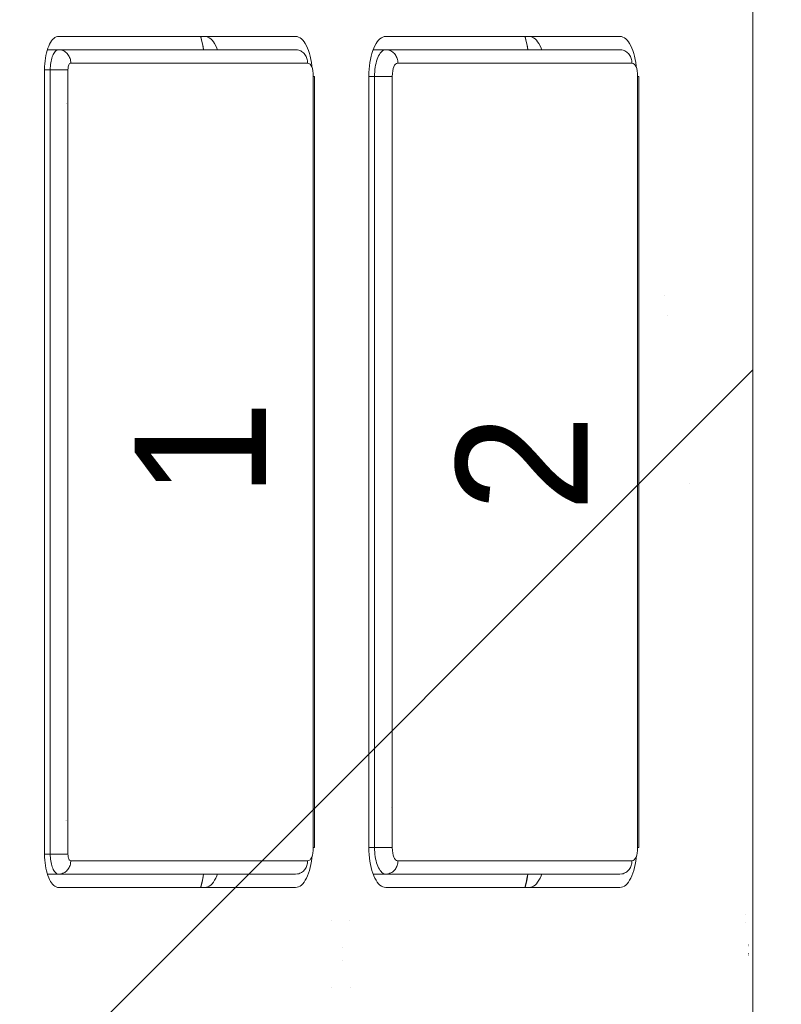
# Model space of a CAD drawing. Header units: inches. Extents: x -434 to -285, y -58 to 33.
# Tile 24 of 103: x -401.527 to -401.078, y -34.813 to -34.232. Entities that reach past the tile are written whole.
import ezdxf

# ---------------------------------------------------------------- set-up
doc = ezdxf.new("R2010")
doc.units = ezdxf.units.IN
doc.header["$LTSCALE"] = 32
doc.header["$MEASUREMENT"] = 0
doc.linetypes.add('Dash Style-1', pattern=[0.083328, 0.041656, -0.041672])
for name, color, linetype, lineweight in [('DashLineFill', 7, 'Dash Style-1', 13), ('Drawing', 7, 'Continuous', 18), ('SolidLine', 7, 'Continuous', 15)]:
    doc.layers.add(name, color=color, linetype=linetype, lineweight=lineweight)
doc.styles.add('Segoe UI Semilight (bold)', font='seguisli.ttf')

# ---------------------------------------------------------------- blocks, each defined once
blk = doc.blocks.new('TiMotion_Handset (2D)')
at = {"layer": 'DashLineFill', "linetype": 'Continuous', "lineweight": 13}
h = blk.add_hatch(dxfattribs=at)
h.set_pattern_fill('Steel', color=253, style=0, pattern_type=2)
h.set_pattern_definition([(45, (0, 0), (-1.61301565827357, 1.935715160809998), []), (45, (-1.0608, 1.0608), (-0.4723460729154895, 0.4167612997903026), [])])
h.paths.add_polyline_path([(-0.5650679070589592, 2.440944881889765), (-0.5636889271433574, 2.443168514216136), (-0.5621892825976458, 2.445271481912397), (-0.5605689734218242, 2.447253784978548), (-0.5588279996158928, 2.449115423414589), (-0.5569663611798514, 2.45085639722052), (-0.5549840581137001, 2.452476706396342), (-0.5528810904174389, 2.453976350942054), (-0.5506574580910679, 2.455355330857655), (-0.5483514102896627, 2.456591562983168), (-0.5460011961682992, 2.457662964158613), (-0.543606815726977, 2.458569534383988), (-0.5411682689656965, 2.459311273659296), (-0.5386855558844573, 2.459888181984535), (-0.5361586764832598, 2.460300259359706), (-0.5335876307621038, 2.460547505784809), (-0.5309724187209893, 2.460629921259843), (0.4425815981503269, 2.460629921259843), (0.4451968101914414, 2.460547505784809), (0.4477678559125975, 2.460300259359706), (0.450294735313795, 2.459888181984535), (0.4527774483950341, 2.459311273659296), (0.4552159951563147, 2.458569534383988), (0.4576103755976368, 2.457662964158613), (0.4599605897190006, 2.456591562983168), (0.4622666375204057, 2.455355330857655), (0.4644902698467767, 2.453976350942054), (0.4665932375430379, 2.452476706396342), (0.4685755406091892, 2.45085639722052), (0.4704371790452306, 2.449115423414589), (0.472178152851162, 2.447253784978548), (0.4737984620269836, 2.445271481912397), (0.4752981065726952, 2.443168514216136), (0.4766770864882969, 2.440944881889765), (0.4779133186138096, 2.43863883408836), (0.478984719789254, 2.436288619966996), (0.47989129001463, 2.433894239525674), (0.4806330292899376, 2.431455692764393), (0.4812099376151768, 2.428972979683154), (0.4816220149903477, 2.426446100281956), (0.4818692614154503, 2.423875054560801), (0.4819516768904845, 2.421259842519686), (0.4819516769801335, 1.765582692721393), (0.4825163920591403, 1.763951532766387), (0.4830058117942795, 1.762300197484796), (0.4834199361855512, 1.760628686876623), (0.4837587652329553, 1.758937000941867), (0.4840222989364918, 1.757225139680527), (0.4842105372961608, 1.755493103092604), (0.4843234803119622, 1.753740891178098), (0.484361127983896, 1.751968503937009), (0.484361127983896, -1.751965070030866), (0.4842787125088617, -1.75458028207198), (0.4840314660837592, -1.757151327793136), (0.4836193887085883, -1.759678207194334), (0.483042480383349, -1.762160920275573), (0.4823007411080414, -1.764599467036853), (0.4813941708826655, -1.766993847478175), (0.4803227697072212, -1.769344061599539), (0.4790865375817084, -1.771650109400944), (0.4777075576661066, -1.773873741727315), (0.4762079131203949, -1.775976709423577), (0.4745876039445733, -1.777959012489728), (0.4728466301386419, -1.779820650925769), (0.4709849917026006, -1.781561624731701), (0.4690026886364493, -1.783181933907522), (0.4668997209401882, -1.784681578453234), (0.4646760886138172, -1.786060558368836), (0.4623700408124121, -1.787296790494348), (0.4600198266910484, -1.788368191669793), (0.4576254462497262, -1.789274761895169), (0.4551868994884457, -1.790016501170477), (0.4527041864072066, -1.790593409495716), (0.4501773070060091, -1.791005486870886), (0.447606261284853, -1.791252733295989), (0.4449910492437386, -1.791335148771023), (-1.79051826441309, -1.791335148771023), (-1.793133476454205, -1.791252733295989), (-1.795704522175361, -1.791005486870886), (-1.798231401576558, -1.790593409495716), (-1.800714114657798, -1.790016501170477), (-1.803152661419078, -1.789274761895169), (-1.8055470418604, -1.788368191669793), (-1.807897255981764, -1.787296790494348), (-1.810203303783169, -1.786060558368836), (-1.81242693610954, -1.784681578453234), (-1.814529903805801, -1.783181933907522), (-1.816512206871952, -1.781561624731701), (-1.818373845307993, -1.779820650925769), (-1.820114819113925, -1.777959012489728), (-1.821735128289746, -1.775976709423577), (-1.823234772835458, -1.773873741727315), (-1.82461375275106, -1.771650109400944), (-1.825849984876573, -1.769344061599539), (-1.826921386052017, -1.766993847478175), (-1.827827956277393, -1.764599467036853), (-1.828569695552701, -1.762160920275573), (-1.82914660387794, -1.759678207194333), (-1.829558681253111, -1.757151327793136), (-1.829805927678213, -1.75458028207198), (-1.829888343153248, -1.751965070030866), (-1.829888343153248, 1.751968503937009), (-1.829805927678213, 1.754583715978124), (-1.829558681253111, 1.75715476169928), (-1.82914660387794, 1.759681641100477), (-1.828569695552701, 1.762164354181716), (-1.827827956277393, 1.764602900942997), (-1.826921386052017, 1.766997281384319), (-1.825849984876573, 1.769347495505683), (-1.82461375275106, 1.771653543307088), (-1.823234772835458, 1.773877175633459), (-1.821735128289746, 1.77598014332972), (-1.820114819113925, 1.777962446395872), (-1.818373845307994, 1.779824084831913), (-1.816512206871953, 1.781565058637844), (-1.814529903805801, 1.783185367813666), (-1.81242693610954, 1.784685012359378), (-1.810203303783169, 1.786063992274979), (-1.807897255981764, 1.787300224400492), (-1.8055470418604, 1.788371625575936), (-1.803152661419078, 1.789278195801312), (-1.800714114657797, 1.79001993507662), (-1.798231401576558, 1.790596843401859), (-1.795704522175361, 1.79100892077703), (-1.793133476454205, 1.791256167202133), (-1.79051826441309, 1.791338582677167), (-0.5703424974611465, 1.791338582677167), (-0.5703424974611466, 2.421259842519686), (-0.5702600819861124, 2.423875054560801), (-0.5700128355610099, 2.426446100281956), (-0.569600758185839, 2.428972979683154), (-0.5690238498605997, 2.431455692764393), (-0.5682821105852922, 2.433894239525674), (-0.5673755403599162, 2.436288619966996), (-0.5663041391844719, 2.43863883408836)])
at = {"layer": 'DashLineFill'}
blk.add_open_spline([(-0.5650679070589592, 2.440944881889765), (-0.559793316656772, 2.450080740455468), (-0.5415215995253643, 2.460629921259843), (-0.04419541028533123, 2.460629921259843), (0.4531307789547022, 2.460629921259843), (0.4714024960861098, 2.450080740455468), (0.4819516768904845, 2.431809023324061), (0.4819516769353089, 2.09342126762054), (0.4819516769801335, 1.765582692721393), (0.484361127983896, 1.759098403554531), (0.484361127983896, 1.716953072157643e-06), (0.484361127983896, -1.76251425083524), (0.473811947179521, -1.780785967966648), (0.4555402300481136, -1.791335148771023), (-0.672763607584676, -1.791335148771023), (-1.801067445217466, -1.791335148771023), (-1.819339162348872, -1.780785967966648), (-1.829888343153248, -1.76251425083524), (-1.829888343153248, 1.716953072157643e-06), (-1.829888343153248, 1.762517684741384), (-1.819339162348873, 1.780789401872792), (-1.801067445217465, 1.791338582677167), (-1.180430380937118, 1.791338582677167), (-0.5703424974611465, 1.791338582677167), (-0.5703424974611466, 2.106299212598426), (-0.5703424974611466, 2.431809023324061), (-0.5650679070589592, 2.440944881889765)], degree=2, knots=[0, 0, 0, 0.001659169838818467, 0.003318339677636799, 0.07987838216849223, 0.08153755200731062, 0.08319672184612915, 0.08485589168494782, 0.1364181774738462, 0.1364181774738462, 0.1375061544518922, 0.4048450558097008, 0.4064547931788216, 0.4080645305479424, 0.4096742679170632, 0.5802364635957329, 0.5818462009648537, 0.5834559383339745, 0.5850656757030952, 0.8524045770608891, 0.8540143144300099, 0.8556240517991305, 0.8572337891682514, 0.9503292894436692, 0.9503292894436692, 0.9983902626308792, 1, 1, 1], dxfattribs=at)
at = {"layer": 'Drawing', "color": 7, "linetype": 'Continuous'}
for p, q in [((0.484361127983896, -1.718944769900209), (0.484361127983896, 1.633858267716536)), ((0.06899071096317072, 1.027698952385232), (0.06952023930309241, 1.028848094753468)), ((0.06952023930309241, 1.028848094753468), (0.07008969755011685, 1.029884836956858)), ((0.07008969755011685, 1.029884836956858), (0.07069483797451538, 1.030801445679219)), ((0.07069483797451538, 1.030801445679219), (0.071331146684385, 1.031591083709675)), ((0.071331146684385, 1.031591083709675), (0.07199387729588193, 1.032247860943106)), ((0.07199387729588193, 1.032247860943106), (0.07267808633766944, 1.032766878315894)), ((0.07267808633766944, 1.032766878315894), (0.07337867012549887, 1.033144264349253)), ((0.07337867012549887, 1.033144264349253), (0.07409040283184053, 1.033377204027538)), ((0.07409040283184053, 1.033377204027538), (0.07487331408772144, 1.033464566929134)), ((0.2146368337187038, 1.033464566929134), (0.07487331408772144, 1.033464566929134)), ((0.1586385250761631, 1.033464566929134), (0.1586803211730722, 1.033327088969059)), ((0.1586803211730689, 1.033327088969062), (0.159424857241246, 1.030406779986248)), ((0.159424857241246, 1.030406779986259), (0.1600548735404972, 1.027404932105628)), ((0.1611147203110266, 1.033464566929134), (0.1611931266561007, 1.033463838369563)), ((0.1611931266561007, 1.033463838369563), (0.1620542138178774, 1.033359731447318)), ((0.1620542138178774, 1.033359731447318), (0.1629082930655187, 1.033080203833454)), ((0.1629082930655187, 1.033080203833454), (0.1637489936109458, 1.032627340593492)), ((0.1637489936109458, 1.032627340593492), (0.1645700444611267, 1.032004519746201)), ((0.1645700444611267, 1.032004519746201), (0.1653653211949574, 1.031216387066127)), ((0.1653653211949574, 1.031216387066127), (0.1661288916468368, 1.030268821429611)), ((0.1653770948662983, 1.031216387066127), (0.1661288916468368, 1.030268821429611)), ((0.1661288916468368, 1.030268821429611), (0.1668550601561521, 1.029168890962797)), ((0.1668550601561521, 1.029168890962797), (0.1675384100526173, 1.027924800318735)), ((0.1681738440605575, 1.026545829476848), (0.1675384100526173, 1.027924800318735)), ((0.2146368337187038, 1.033464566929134), (0.2155763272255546, 1.033359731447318)), ((0.2155763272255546, 1.033359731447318), (0.2164304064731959, 1.033080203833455)), ((0.2164304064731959, 1.033080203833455), (0.217271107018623, 1.032627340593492)), ((0.217271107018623, 1.032627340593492), (0.2180921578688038, 1.032004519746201)), ((0.2180921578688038, 1.032004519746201), (0.2188874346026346, 1.031216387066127)), ((0.219651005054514, 1.030268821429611), (0.2188874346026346, 1.031216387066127)), ((0.219651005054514, 1.030268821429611), (0.2203771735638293, 1.029168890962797)), ((0.2203771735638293, 1.029168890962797), (0.2210605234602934, 1.027924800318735)), ((0.2210605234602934, 1.027924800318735), (0.2216959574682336, 1.026545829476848)), ((0.2608209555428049, 1.026545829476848), (0.2614563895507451, 1.027924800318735)), ((0.2614563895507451, 1.027924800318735), (0.2621397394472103, 1.029168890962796)), ((0.2621397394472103, 1.029168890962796), (0.2628659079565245, 1.030268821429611)), ((0.2628659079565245, 1.030268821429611), (0.2636294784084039, 1.031216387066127)), ((0.2636294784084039, 1.031216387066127), (0.2644247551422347, 1.032004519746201)), ((0.2644247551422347, 1.032004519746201), (0.2652458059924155, 1.032627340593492)), ((0.2652458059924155, 1.032627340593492), (0.2660865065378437, 1.033080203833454)), ((0.2660865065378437, 1.033080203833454), (0.2669405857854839, 1.033359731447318)), ((0.2669405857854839, 1.033359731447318), (0.2678800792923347, 1.033464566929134)), ((0.4059797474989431, 1.033464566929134), (0.2678800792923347, 1.033464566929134)), ((0.3499814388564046, 1.033464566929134), (0.3500232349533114, 1.033327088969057)), ((0.3500232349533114, 1.033327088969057), (0.3507677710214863, 1.030406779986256)), ((0.3507677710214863, 1.030406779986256), (0.3513977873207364, 1.027404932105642)), ((0.352457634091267, 1.033464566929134), (0.3525360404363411, 1.033463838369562)), ((0.3525360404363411, 1.033463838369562), (0.3533971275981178, 1.033359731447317)), ((0.3533971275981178, 1.033359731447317), (0.3542512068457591, 1.033080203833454)), ((0.3542512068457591, 1.033080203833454), (0.3550919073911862, 1.032627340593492)), ((0.3550919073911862, 1.032627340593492), (0.355912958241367, 1.032004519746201)), ((0.355912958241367, 1.032004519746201), (0.3567082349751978, 1.031216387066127)), ((0.3567082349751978, 1.031216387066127), (0.3574718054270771, 1.030268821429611)), ((0.3567200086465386, 1.031216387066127), (0.3574718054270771, 1.030268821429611)), ((0.3574718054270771, 1.030268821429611), (0.3581979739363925, 1.029168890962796)), ((0.3588813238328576, 1.027924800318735), (0.3581979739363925, 1.029168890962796)), ((0.3588813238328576, 1.027924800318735), (0.3595167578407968, 1.026545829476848)), ((0.4059797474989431, 1.033464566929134), (0.4069192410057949, 1.033359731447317)), ((0.4069192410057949, 1.033359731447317), (0.4077733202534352, 1.033080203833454)), ((0.4077733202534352, 1.033080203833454), (0.4086140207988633, 1.032627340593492)), ((0.4086140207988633, 1.032627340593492), (0.409435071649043, 1.032004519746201)), ((0.409435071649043, 1.032004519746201), (0.4102303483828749, 1.031216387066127)), ((0.4109939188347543, 1.030268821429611), (0.4102303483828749, 1.031216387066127)), ((0.4109939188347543, 1.030268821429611), (0.4117200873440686, 1.029168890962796)), ((0.4117200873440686, 1.029168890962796), (0.4124034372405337, 1.027924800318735)), ((0.4124034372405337, 1.027924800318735), (0.4130388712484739, 1.026545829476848)), ((0.0670682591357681, 1.020592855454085), (0.06734582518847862, 1.022161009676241)), ((0.06734582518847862, 1.022161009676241), (0.06767954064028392, 1.023666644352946)), ((0.06767954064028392, 1.023666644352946), (0.06806691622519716, 1.025098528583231)), ((0.06806691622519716, 1.025098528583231), (0.0685050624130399, 1.02644598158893)), ((0.0685050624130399, 1.02644598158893), (0.06899071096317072, 1.027698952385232)), ((0.1681738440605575, 1.026545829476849), (0.1685441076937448, 1.025590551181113)), ((0.2216959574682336, 1.026545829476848), (0.2222787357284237, 1.025042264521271)), ((0.2222787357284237, 1.025042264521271), (0.2228045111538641, 1.023425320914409)), ((0.2228045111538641, 1.023425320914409), (0.2232693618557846, 1.021707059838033)), ((0.2592475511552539, 1.021707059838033), (0.2597124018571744, 1.023425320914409)), ((0.2597124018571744, 1.023425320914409), (0.2602381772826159, 1.025042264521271)), ((0.2602381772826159, 1.025042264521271), (0.2608209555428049, 1.026545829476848)), ((0.3513977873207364, 1.027404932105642), (0.3517021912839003, 1.025590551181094)), ((0.3595167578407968, 1.026545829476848), (0.359887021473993, 1.025590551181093)), ((0.4130388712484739, 1.026545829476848), (0.4136216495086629, 1.025042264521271)), ((0.4136216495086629, 1.025042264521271), (0.4141474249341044, 1.023425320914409)), ((0.4141474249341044, 1.023425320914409), (0.414612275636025, 1.021707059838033)), ((0.06659097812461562, 1.015632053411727), (0.06668942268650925, 1.017316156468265)), ((0.06668942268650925, 1.017316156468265), (0.06684891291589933, 1.018973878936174)), ((0.06684891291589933, 1.018973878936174), (0.0670682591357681, 1.020592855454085)), ((0.2232693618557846, 1.021707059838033), (0.2236698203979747, 1.019900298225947)), ((0.2236698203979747, 1.019900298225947), (0.2240028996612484, 1.018018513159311)), ((0.2240028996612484, 1.018018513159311), (0.2242661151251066, 1.016075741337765)), ((0.258250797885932, 1.016075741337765), (0.2585140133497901, 1.018018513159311)), ((0.2585140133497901, 1.018018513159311), (0.2588470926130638, 1.019900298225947)), ((0.2588470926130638, 1.019900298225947), (0.2592475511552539, 1.021707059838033)), ((0.414612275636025, 1.021707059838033), (0.415012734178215, 1.019900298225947)), ((0.415012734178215, 1.019900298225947), (0.4153458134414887, 1.018018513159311)), ((0.4153458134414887, 1.018018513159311), (0.4156090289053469, 1.016075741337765)), ((0.06655405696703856, 1.013779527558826), (0.06659097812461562, 1.015632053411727)), ((0.06655405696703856, 0.5511811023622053), (0.06655405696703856, 1.013779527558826)), ((0.2242661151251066, 1.016075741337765), (0.2243710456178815, 1.014985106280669)), ((0.2578969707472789, 1.00984251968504), (0.2579412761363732, 1.012065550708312)), ((0.2579412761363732, 1.012065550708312), (0.2580594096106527, 1.014086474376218)), ((0.2580594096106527, 1.014086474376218), (0.258250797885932, 1.016075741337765)), ((0.4156090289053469, 1.016075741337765), (0.4157139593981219, 1.01498510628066)), ((0.2578969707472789, 0.5551181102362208), (0.2578969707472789, 1.00984251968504)), ((0.2579412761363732, 0.552895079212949), (0.2578969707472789, 0.5551181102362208)), ((0.2580594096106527, 0.5508741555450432), (0.2579412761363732, 0.552895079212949)), ((0.06659097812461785, 0.5493285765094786), (0.06655405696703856, 0.5511811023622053)), ((0.06668942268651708, 0.5476444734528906), (0.06659097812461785, 0.5493285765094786)), ((0.06684891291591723, 0.5459867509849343), (0.06668942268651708, 0.5476444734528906)), ((0.06706825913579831, 0.544367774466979), (0.06684891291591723, 0.5459867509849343)), ((0.2240028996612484, 0.5469421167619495), (0.2236698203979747, 0.5450603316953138)), ((0.2242661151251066, 0.5488848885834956), (0.2240028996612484, 0.5469421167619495)), ((0.2243710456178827, 0.5499755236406), (0.2242661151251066, 0.5488848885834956)), ((0.258250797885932, 0.5488848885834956), (0.2580594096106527, 0.5508741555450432)), ((0.2585140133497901, 0.5469421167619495), (0.258250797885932, 0.5488848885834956)), ((0.2588470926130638, 0.5450603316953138), (0.2585140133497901, 0.5469421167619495)), ((0.4153458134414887, 0.5469421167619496), (0.415012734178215, 0.5450603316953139)), ((0.4153458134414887, 0.5469421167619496), (0.4156090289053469, 0.5488848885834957)), ((0.4157139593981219, 0.5499755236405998), (0.4156090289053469, 0.5488848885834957)), ((0.06734582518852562, 0.5427996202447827), (0.06706825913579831, 0.544367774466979)), ((0.06767954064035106, 0.5412939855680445), (0.06734582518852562, 0.5427996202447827)), ((0.06806691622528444, 0.5398621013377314), (0.06767954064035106, 0.5412939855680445)), ((0.2228045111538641, 0.5415353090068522), (0.2222787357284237, 0.53991836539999)), ((0.2232693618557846, 0.5432535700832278), (0.2228045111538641, 0.5415353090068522)), ((0.2236698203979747, 0.5450603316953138), (0.2232693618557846, 0.5432535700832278)), ((0.2592475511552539, 0.5432535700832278), (0.2588470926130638, 0.5450603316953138)), ((0.2597124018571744, 0.5415353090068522), (0.2592475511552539, 0.5432535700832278)), ((0.2602381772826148, 0.53991836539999), (0.2597124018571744, 0.5415353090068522)), ((0.4141474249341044, 0.5415353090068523), (0.4136216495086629, 0.5399183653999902)), ((0.414612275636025, 0.543253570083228), (0.4141474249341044, 0.5415353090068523)), ((0.414612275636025, 0.543253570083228), (0.415012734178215, 0.5450603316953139)), ((0.06850506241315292, 0.5385146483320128), (0.06806691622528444, 0.5398621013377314)), ((0.0689907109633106, 0.5372616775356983), (0.06850506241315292, 0.5385146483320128)), ((0.06952023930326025, 0.5361125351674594), (0.0689907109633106, 0.5372616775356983)), ((0.07008969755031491, 0.5350757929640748), (0.06952023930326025, 0.5361125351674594)), ((0.07069483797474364, 0.5341591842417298), (0.07008969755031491, 0.5350757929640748)), ((0.1594775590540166, 0.5346705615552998), (0.1587194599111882, 0.5316800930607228)), ((0.1601014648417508, 0.5376855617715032), (0.1594775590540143, 0.5346705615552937)), ((0.1603789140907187, 0.5393700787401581), (0.1601014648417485, 0.5376855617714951)), ((0.1661288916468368, 0.5346918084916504), (0.1653653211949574, 0.5337442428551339)), ((0.1661288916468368, 0.5346918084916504), (0.1653744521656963, 0.5337442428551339)), ((0.1668550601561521, 0.5357917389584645), (0.1661288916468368, 0.5346918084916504)), ((0.1675384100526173, 0.5370358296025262), (0.1668550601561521, 0.5357917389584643)), ((0.1681738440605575, 0.5384148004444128), (0.1675384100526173, 0.5370358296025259)), ((0.1685441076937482, 0.5393700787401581), (0.1681738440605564, 0.5384148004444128)), ((0.219651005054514, 0.5346918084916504), (0.2188874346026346, 0.533744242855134)), ((0.2203771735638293, 0.5357917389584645), (0.219651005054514, 0.5346918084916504)), ((0.2210605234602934, 0.5370358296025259), (0.2203771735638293, 0.5357917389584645)), ((0.2216959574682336, 0.5384148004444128), (0.2210605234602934, 0.5370358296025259)), ((0.2222787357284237, 0.53991836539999), (0.2216959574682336, 0.5384148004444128)), ((0.2608209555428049, 0.5384148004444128), (0.2602381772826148, 0.53991836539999)), ((0.2614563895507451, 0.5370358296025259), (0.2608209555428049, 0.5384148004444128)), ((0.2621397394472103, 0.5357917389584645), (0.2614563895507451, 0.5370358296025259)), ((0.2628659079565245, 0.5346918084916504), (0.2621397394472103, 0.5357917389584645)), ((0.2636294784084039, 0.533744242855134), (0.2628659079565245, 0.5346918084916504)), ((0.3508204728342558, 0.5346705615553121), (0.3500623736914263, 0.5316800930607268)), ((0.3514443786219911, 0.537685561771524), (0.3508204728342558, 0.5346705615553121)), ((0.3517218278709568, 0.5393700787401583), (0.3514443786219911, 0.537685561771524)), ((0.3574718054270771, 0.5346918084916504), (0.3567082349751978, 0.533744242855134)), ((0.3574718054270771, 0.5346918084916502), (0.3567173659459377, 0.533744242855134)), ((0.3581979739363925, 0.5357917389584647), (0.3574718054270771, 0.5346918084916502)), ((0.3581979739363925, 0.5357917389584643), (0.3588813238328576, 0.5370358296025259)), ((0.3588813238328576, 0.5370358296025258), (0.3595167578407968, 0.5384148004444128)), ((0.3598870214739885, 0.5393700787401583), (0.3595167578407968, 0.5384148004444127)), ((0.4109939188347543, 0.5346918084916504), (0.4102303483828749, 0.533744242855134)), ((0.4117200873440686, 0.5357917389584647), (0.4109939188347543, 0.5346918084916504)), ((0.4117200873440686, 0.5357917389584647), (0.4124034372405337, 0.5370358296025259)), ((0.4130388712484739, 0.5384148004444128), (0.4124034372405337, 0.5370358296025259)), ((0.4136216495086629, 0.5399183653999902), (0.4130388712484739, 0.5384148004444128)), ((0.07133114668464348, 0.5333695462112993), (0.07069483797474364, 0.5341591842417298)), ((0.0719938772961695, 0.5327127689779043), (0.07133114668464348, 0.5333695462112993)), ((0.07267808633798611, 0.532193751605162), (0.0719938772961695, 0.5327127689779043)), ((0.07337867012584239, 0.53181636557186), (0.07267808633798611, 0.532193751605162)), ((0.07409040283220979, 0.5315834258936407), (0.07337867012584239, 0.53181636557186)), ((0.0748733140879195, 0.5314960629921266), (0.07409040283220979, 0.5315834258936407)), ((0.2146368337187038, 0.5314960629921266), (0.0748733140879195, 0.5314960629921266)), ((0.1611931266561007, 0.5314967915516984), (0.1611147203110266, 0.5314960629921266)), ((0.1620542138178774, 0.5316008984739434), (0.1611931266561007, 0.5314967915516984)), ((0.1629082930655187, 0.5318804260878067), (0.1620542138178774, 0.5316008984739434)), ((0.1637489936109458, 0.532333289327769), (0.1629082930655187, 0.5318804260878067)), ((0.1645700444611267, 0.5329561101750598), (0.1637489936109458, 0.532333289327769)), ((0.1653653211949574, 0.5337442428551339), (0.1645700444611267, 0.5329561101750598)), ((0.2155763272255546, 0.5316008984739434), (0.2146368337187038, 0.5314960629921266)), ((0.2164304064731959, 0.5318804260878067), (0.2155763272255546, 0.5316008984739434)), ((0.217271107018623, 0.5323332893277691), (0.2164304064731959, 0.5318804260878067)), ((0.2180921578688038, 0.53295611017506), (0.217271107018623, 0.5323332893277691)), ((0.2188874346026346, 0.533744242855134), (0.2180921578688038, 0.53295611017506)), ((0.2644247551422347, 0.53295611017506), (0.2636294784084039, 0.533744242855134)), ((0.2652458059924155, 0.532333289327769), (0.2644247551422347, 0.53295611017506)), ((0.2660865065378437, 0.5318804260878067), (0.2652458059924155, 0.532333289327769)), ((0.2669405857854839, 0.5316008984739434), (0.2660865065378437, 0.5318804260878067)), ((0.2678800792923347, 0.5314960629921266), (0.2669405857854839, 0.5316008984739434)), ((0.4059797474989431, 0.5314960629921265), (0.2678800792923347, 0.5314960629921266)), ((0.3500623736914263, 0.5316800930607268), (0.3500060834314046, 0.5314960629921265)), ((0.3525360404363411, 0.5314967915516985), (0.352457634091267, 0.5314960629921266)), ((0.3533971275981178, 0.5316008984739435), (0.3525360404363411, 0.5314967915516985)), ((0.3542512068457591, 0.5318804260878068), (0.3533971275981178, 0.5316008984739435)), ((0.3550919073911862, 0.5323332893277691), (0.3542512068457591, 0.5318804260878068)), ((0.355912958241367, 0.53295611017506), (0.3550919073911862, 0.5323332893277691)), ((0.3567082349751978, 0.533744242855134), (0.355912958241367, 0.53295611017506)), ((0.4069192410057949, 0.5316008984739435), (0.4059797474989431, 0.5314960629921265)), ((0.4077733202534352, 0.5318804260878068), (0.4069192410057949, 0.5316008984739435)), ((0.4077733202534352, 0.5318804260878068), (0.4086140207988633, 0.5323332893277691)), ((0.409435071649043, 0.53295611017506), (0.4086140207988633, 0.5323332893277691)), ((0.4102303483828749, 0.533744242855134), (0.409435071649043, 0.53295611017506))]:
    blk.add_line(p, q, dxfattribs=at)
at = {"layer": 'Drawing'}
for p, q in [((0.1585943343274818, 1.033464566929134), (0.159124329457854, 1.031496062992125)), ((0.159124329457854, 1.031496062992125), (0.1598615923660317, 1.028144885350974)), ((0.1598615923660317, 1.028144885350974), (0.1603087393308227, 1.025590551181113)), ((0.3499372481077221, 1.033464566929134), (0.3504672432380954, 1.031496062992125)), ((0.3499704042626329, 1.033464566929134), (0.3500195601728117, 1.033302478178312)), ((0.3507695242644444, 1.030354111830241), (0.3500195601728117, 1.033302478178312)), ((0.3504672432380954, 1.031496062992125), (0.3512045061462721, 1.028144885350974)), ((0.3514021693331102, 1.027333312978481), (0.3507695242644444, 1.030354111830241)), ((0.3512045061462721, 1.028144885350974), (0.3516516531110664, 1.025590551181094)), ((0.07487331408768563, 1.025590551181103), (0.06822690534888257, 1.025590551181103)), ((0.07104956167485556, 1.021371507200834), (0.07134375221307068, 1.022131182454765)), ((0.07134375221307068, 1.022131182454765), (0.07166480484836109, 1.022827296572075)), ((0.07166480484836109, 1.022827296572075), (0.07201027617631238, 1.023454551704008)), ((0.07201027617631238, 1.023454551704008), (0.07237753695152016, 1.024008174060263)), ((0.07237753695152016, 1.024008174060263), (0.0727637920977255, 1.024483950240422)), ((0.0727637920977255, 1.024483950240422), (0.07316610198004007, 1.024878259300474)), ((0.07316610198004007, 1.024878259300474), (0.0735814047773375, 1.025188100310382)), ((0.0735814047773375, 1.025188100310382), (0.07400653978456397, 1.025411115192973)), ((0.07400653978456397, 1.025411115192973), (0.07443827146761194, 1.02554560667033)), ((0.07443827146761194, 1.02554560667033), (0.07487331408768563, 1.025590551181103)), ((0.2146368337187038, 1.025590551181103), (0.0748733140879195, 1.025590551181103)), ((0.07487331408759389, 1.025590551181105), (0.07549528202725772, 1.025560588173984)), ((0.07549528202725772, 1.025560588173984), (0.07611251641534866, 1.025470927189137)), ((0.07611251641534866, 1.025470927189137), (0.07672031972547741, 1.025322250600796)), ((0.07672031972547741, 1.025322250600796), (0.07731406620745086, 1.025115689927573)), ((0.07731406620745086, 1.025115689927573), (0.07788923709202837, 1.024852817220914)), ((0.07788923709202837, 1.024852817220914), (0.0784414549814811, 1.024535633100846)), ((0.0784414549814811, 1.024535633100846), (0.07896651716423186, 1.024166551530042)), ((0.07896651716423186, 1.024166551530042), (0.07946042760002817, 1.023748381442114)), ((0.07946042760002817, 1.023748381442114), (0.07991942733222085, 1.023284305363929)), ((0.07991942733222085, 1.023284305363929), (0.08034002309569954, 1.022777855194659)), ((0.08034002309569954, 1.022777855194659), (0.08071901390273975, 1.022232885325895)), ((0.08071901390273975, 1.022232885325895), (0.08105351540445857, 1.021653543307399)), ((0.160054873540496, 1.027404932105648), (0.1603592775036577, 1.025590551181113)), ((0.2152588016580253, 1.025560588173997), (0.2146368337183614, 1.025590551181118)), ((0.2158760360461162, 1.02547092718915), (0.2152588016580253, 1.025560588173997)), ((0.2164838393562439, 1.025322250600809), (0.2158760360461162, 1.02547092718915)), ((0.2170775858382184, 1.025115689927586), (0.2164838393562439, 1.025322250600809)), ((0.2176527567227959, 1.024852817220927), (0.2170775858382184, 1.025115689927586)), ((0.2182049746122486, 1.024535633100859), (0.2176527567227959, 1.024852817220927)), ((0.2187300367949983, 1.024166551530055), (0.2182049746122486, 1.024535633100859)), ((0.2192239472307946, 1.023748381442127), (0.2187300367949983, 1.024166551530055)), ((0.2196829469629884, 1.023284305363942), (0.2192239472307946, 1.023748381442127)), ((0.2201035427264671, 1.022777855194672), (0.2196829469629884, 1.023284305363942)), ((0.2204825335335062, 1.022232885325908), (0.2201035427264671, 1.022777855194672)), ((0.2208170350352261, 1.021653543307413), (0.2204825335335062, 1.022232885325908)), ((0.2678800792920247, 1.025590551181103), (0.2604506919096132, 1.025590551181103)), ((0.2636020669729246, 1.021906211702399), (0.2640626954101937, 1.02274255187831)), ((0.2640626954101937, 1.02274255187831), (0.2645523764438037, 1.023480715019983)), ((0.2645523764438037, 1.023480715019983), (0.265067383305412, 1.024115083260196)), ((0.265067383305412, 1.024115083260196), (0.265603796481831, 1.024640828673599)), ((0.265603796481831, 1.024640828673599), (0.266157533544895, 1.025053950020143)), ((0.266157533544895, 1.025053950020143), (0.2667243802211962, 1.02535130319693)), ((0.2667243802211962, 1.02535130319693), (0.2673000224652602, 1.02553062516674)), ((0.2673000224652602, 1.02553062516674), (0.2678800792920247, 1.025590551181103)), ((0.2678800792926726, 1.025590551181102), (0.2685020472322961, 1.025560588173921)), ((0.4059797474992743, 1.025590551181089), (0.2678800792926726, 1.025590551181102)), ((0.2685020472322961, 1.025560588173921), (0.2691192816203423, 1.025470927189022)), ((0.2691192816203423, 1.025470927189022), (0.2697270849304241, 1.025322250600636)), ((0.2697270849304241, 1.025322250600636), (0.2703208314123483, 1.025115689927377)), ((0.2703208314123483, 1.025115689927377), (0.2708960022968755, 1.024852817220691)), ((0.2708960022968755, 1.024852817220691), (0.2714482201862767, 1.024535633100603)), ((0.2714482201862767, 1.024535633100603), (0.271973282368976, 1.024166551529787)), ((0.271973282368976, 1.024166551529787), (0.272467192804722, 1.023748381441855)), ((0.272467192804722, 1.023748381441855), (0.2729261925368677, 1.023284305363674)), ((0.2729261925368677, 1.023284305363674), (0.2733467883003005, 1.022777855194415)), ((0.2733467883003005, 1.022777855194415), (0.2737257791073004, 1.022232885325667)), ((0.2737257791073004, 1.022232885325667), (0.2740602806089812, 1.021653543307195)), ((0.3514021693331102, 1.027333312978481), (0.3516939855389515, 1.025590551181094)), ((0.4066017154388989, 1.025560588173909), (0.4059797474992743, 1.025590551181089)), ((0.4072189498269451, 1.025470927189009), (0.4066017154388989, 1.025560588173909)), ((0.4078267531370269, 1.025322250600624), (0.4072189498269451, 1.025470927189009)), ((0.4084204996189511, 1.025115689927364), (0.4078267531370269, 1.025322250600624)), ((0.4089956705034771, 1.024852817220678), (0.4084204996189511, 1.025115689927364)), ((0.4095478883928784, 1.02453563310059), (0.4089956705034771, 1.024852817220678)), ((0.4100729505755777, 1.024166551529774), (0.4095478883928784, 1.02453563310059)), ((0.4105668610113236, 1.023748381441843), (0.4100729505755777, 1.024166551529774)), ((0.4110258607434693, 1.023284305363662), (0.4105668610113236, 1.023748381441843)), ((0.4114464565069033, 1.022777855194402), (0.4110258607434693, 1.023284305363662)), ((0.4118254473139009, 1.022232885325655), (0.4114464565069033, 1.022777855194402)), ((0.4121599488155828, 1.021653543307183), (0.4118254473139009, 1.022232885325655)), ((0.06995759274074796, 1.015830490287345), (0.07005184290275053, 1.016836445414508)), ((0.07005184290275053, 1.016836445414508), (0.07018278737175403, 1.017819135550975)), ((0.07018278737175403, 1.017819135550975), (0.07034942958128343, 1.018771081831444)), ((0.07034942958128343, 1.018771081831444), (0.07055050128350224, 1.01968503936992)), ((0.07055050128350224, 1.01968503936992), (0.07078447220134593, 1.020554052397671)), ((0.07078447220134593, 1.020554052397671), (0.07104956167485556, 1.021371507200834)), ((0.08080488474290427, 1.016630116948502), (0.08062020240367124, 1.016082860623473)), ((0.08103616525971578, 1.017067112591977), (0.08080488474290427, 1.016630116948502)), ((0.08131404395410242, 1.017393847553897), (0.08103616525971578, 1.017067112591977)), ((0.08105351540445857, 1.021653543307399), (0.0813409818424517, 1.021044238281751)), ((0.08163852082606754, 1.017610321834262), (0.08131404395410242, 1.017393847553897)), ((0.0813409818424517, 1.021044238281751), (0.08157922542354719, 1.020409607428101)), ((0.08157922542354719, 1.020409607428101), (0.08176643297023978, 1.019754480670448)), ((0.08200959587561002, 1.017716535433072), (0.08163852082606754, 1.017610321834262)), ((0.08176643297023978, 1.019754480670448), (0.08190117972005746, 1.019083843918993)), ((0.08190117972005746, 1.019083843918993), (0.0819824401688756, 1.018402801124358)), ((0.0819824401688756, 1.018402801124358), (0.08200959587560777, 1.017716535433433)), ((0.2217731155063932, 1.017716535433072), (0.08200959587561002, 1.017716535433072)), ((0.2211045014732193, 1.021044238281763), (0.2208170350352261, 1.021653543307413)), ((0.2213427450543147, 1.020409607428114), (0.2211045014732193, 1.021044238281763)), ((0.2215299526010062, 1.019754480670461), (0.2213427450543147, 1.020409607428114)), ((0.221664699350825, 1.019083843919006), (0.2215299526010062, 1.019754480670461)), ((0.221745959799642, 1.018402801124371), (0.221664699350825, 1.019083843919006)), ((0.2217731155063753, 1.017716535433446), (0.221745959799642, 1.018402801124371)), ((0.2225152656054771, 1.017504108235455), (0.2217731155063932, 1.017716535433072)), ((0.2231642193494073, 1.017071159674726), (0.2225152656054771, 1.017504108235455)), ((0.2237199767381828, 1.016417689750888), (0.2231642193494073, 1.017071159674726)), ((0.2241825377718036, 1.015543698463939), (0.2237199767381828, 1.016417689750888)), ((0.2616260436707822, 1.015228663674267), (0.2618482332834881, 1.016497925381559)), ((0.2618482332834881, 1.016497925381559), (0.2621163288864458, 1.017716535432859)), ((0.2621163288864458, 1.017716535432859), (0.2624282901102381, 1.018875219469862)), ((0.2624282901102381, 1.018875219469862), (0.262781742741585, 1.019965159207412)), ((0.262781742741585, 1.019965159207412), (0.2631739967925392, 1.020978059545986)), ((0.2631739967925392, 1.020978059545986), (0.2636020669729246, 1.021906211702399)), ((0.2730694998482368, 1.016417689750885), (0.2726069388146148, 1.015543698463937)), ((0.2736252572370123, 1.017071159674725), (0.2730694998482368, 1.016417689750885)), ((0.2742742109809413, 1.017504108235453), (0.2736252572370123, 1.017071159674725)), ((0.2740602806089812, 1.021653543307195), (0.2743477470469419, 1.021044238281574)), ((0.2750163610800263, 1.017716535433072), (0.2742742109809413, 1.017504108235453)), ((0.2743477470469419, 1.021044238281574), (0.2745859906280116, 1.020409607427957)), ((0.2745859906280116, 1.020409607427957), (0.2747731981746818, 1.01975448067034)), ((0.2747731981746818, 1.01975448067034), (0.2749079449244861, 1.019083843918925)), ((0.2749079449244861, 1.019083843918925), (0.2749892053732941, 1.018402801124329)), ((0.2749892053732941, 1.018402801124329), (0.2750163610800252, 1.017716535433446)), ((0.4131160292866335, 1.017716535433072), (0.2750163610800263, 1.017716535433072)), ((0.4124474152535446, 1.021044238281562), (0.4121599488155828, 1.021653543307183)), ((0.4126856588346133, 1.020409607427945), (0.4124474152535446, 1.021044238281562)), ((0.4128728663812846, 1.019754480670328), (0.4126856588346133, 1.020409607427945)), ((0.4130076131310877, 1.019083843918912), (0.4128728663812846, 1.019754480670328)), ((0.4130888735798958, 1.018402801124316), (0.4130076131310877, 1.019083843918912)), ((0.4131160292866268, 1.017716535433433), (0.4130888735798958, 1.018402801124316)), ((0.4138581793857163, 1.017504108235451), (0.4131160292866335, 1.017716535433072)), ((0.4145071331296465, 1.017071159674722), (0.4138581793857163, 1.017504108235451)), ((0.415062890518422, 1.016417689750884), (0.4145071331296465, 1.017071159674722)), ((0.4155254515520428, 1.015543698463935), (0.415062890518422, 1.016417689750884)), ((0.06988175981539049, 1.013779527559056), (0.06653745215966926, 1.013779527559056)), ((0.06988175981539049, 1.013779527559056), (0.06990075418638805, 1.014808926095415)), ((0.06988175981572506, 1.013779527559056), (0.06988175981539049, 0.5511811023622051)), ((0.0803457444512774, 1.013779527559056), (0.06988175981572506, 1.013779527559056)), ((0.06990075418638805, 1.014808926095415), (0.06995759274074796, 1.015830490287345)), ((0.08039063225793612, 1.014657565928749), (0.08034574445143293, 1.013779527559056)), ((0.0803457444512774, 1.013779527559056), (0.08034574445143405, 0.5511811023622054)), ((0.08048211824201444, 1.015425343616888), (0.08039063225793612, 1.014657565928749)), ((0.08062020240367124, 1.016082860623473), (0.08048211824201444, 1.015425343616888)), ((0.2245519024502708, 1.01444918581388), (0.2241825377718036, 1.015543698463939)), ((0.2248280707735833, 1.013134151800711), (0.2245519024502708, 1.01444918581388)), ((0.225011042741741, 1.011598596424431), (0.2248280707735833, 1.013134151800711)), ((0.2251008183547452, 1.00984251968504), (0.225011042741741, 1.011598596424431)), ((0.2612246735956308, 1.00984251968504), (0.261249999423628, 1.011215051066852)), ((0.261249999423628, 1.011215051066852), (0.2613257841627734, 1.012577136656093)), ((0.2613257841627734, 1.012577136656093), (0.2614514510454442, 1.013918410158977)), ((0.2614514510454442, 1.013918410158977), (0.2616260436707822, 1.015228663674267)), ((0.2717784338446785, 1.011598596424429), (0.2716886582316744, 1.00984251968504)), ((0.2719614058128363, 1.013134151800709), (0.2717784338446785, 1.011598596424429)), ((0.2722375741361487, 1.014449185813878), (0.2719614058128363, 1.013134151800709)), ((0.2726069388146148, 1.015543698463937), (0.2722375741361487, 1.014449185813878)), ((0.41589481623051, 1.014449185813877), (0.4155254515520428, 1.015543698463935)), ((0.4161709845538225, 1.013134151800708), (0.41589481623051, 1.014449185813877)), ((0.4163539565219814, 1.011598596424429), (0.4161709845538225, 1.013134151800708)), ((0.4164437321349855, 1.009842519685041), (0.4163539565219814, 1.011598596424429)), ((0.2251008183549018, 1.00984251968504), (0.2251008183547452, 0.5551181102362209)), ((0.2258385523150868, 1.00984251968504), (0.2251008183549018, 1.00984251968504)), ((0.2258385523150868, 0.5551181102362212), (0.2258385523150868, 1.00984251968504)), ((0.2612246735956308, 1.00984251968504), (0.2578969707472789, 1.00984251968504)), ((0.2612246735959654, 1.00984251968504), (0.2612246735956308, 0.5551181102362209)), ((0.2716886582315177, 1.00984251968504), (0.2612246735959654, 1.00984251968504)), ((0.2716886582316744, 1.00984251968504), (0.2716886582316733, 0.5551181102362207)), ((0.4164437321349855, 1.009842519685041), (0.4164437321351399, 0.5551181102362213)), ((0.4171814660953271, 1.00984251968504), (0.4164437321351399, 1.00984251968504)), ((0.4171814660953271, 0.5551181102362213), (0.4171814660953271, 1.00984251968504)), ((0.07924130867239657, 0.9940944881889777), (0.07922156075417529, 0.9940944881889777)), ((0.07965947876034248, 0.9940944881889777), (0.07964168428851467, 0.9940944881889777)), ((0.08002856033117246, 0.9940944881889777), (0.08001285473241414, 0.9940944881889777)), ((0.08034574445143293, 0.9940944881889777), (0.08033224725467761, 0.9940944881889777)), ((0.2713714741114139, 0.9862204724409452), (0.2713523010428, 0.9862204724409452)), ((0.2716886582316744, 0.9862204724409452), (0.2716721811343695, 0.9862204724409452)), ((0.4325532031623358, 0.8809055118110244), (0.4325381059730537, 0.8809055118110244)), ((0.4340710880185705, 0.8690944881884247), (0.4340564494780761, 0.8690944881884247)), ((0.4468355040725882, 0.7697715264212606), (0.4468355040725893, 0.7696876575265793)), ((0.2710215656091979, 0.5787401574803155), (0.2710023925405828, 0.5787401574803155)), ((0.2713879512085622, 0.5787401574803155), (0.2713714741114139, 0.5787401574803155)), ((0.07879698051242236, 0.570866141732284), (0.07877723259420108, 0.570866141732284)), ((0.07925910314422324, 0.570866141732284), (0.07924130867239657, 0.570866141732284)), ((0.0796751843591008, 0.570866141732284), (0.07965947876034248, 0.570866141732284)), ((0.08004205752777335, 0.570866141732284), (0.08002856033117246, 0.570866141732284)), ((0.2245519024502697, 0.5505114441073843), (0.2248280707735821, 0.5518264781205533)), ((0.2248280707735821, 0.5518264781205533), (0.225011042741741, 0.5533620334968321)), ((0.225011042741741, 0.5533620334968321), (0.2251008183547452, 0.5551181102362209)), ((0.2258385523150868, 0.5551181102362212), (0.2251008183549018, 0.5551181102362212)), ((0.2612246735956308, 0.5551181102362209), (0.2578969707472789, 0.5551181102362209)), ((0.2612499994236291, 0.5537455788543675), (0.2612246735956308, 0.5551181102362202)), ((0.2716886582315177, 0.5551181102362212), (0.2612246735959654, 0.5551181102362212)), ((0.2613257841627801, 0.5523834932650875), (0.2612499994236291, 0.5537455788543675)), ((0.2614514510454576, 0.5510422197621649), (0.2613257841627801, 0.5523834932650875)), ((0.2716886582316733, 0.5551181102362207), (0.2717784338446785, 0.5533620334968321)), ((0.2717784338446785, 0.5533620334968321), (0.2719614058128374, 0.5518264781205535)), ((0.2719614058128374, 0.5518264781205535), (0.2722375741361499, 0.550511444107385)), ((0.41589481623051, 0.550511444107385), (0.4161709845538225, 0.5518264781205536)), ((0.4161709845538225, 0.5518264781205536), (0.4163539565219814, 0.5533620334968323)), ((0.4163539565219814, 0.5533620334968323), (0.4164437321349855, 0.5551181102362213)), ((0.4171814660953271, 0.5551181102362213), (0.4164437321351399, 0.5551181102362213)), ((0.06988175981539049, 0.5511811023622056), (0.06655405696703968, 0.5511811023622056)), ((0.06990075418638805, 0.5501517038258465), (0.06988175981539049, 0.5511811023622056)), ((0.0803457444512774, 0.5511811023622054), (0.06988175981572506, 0.5511811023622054)), ((0.06995759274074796, 0.5491301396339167), (0.06990075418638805, 0.5501517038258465)), ((0.07005184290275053, 0.5481241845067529), (0.06995759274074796, 0.5491301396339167)), ((0.07018278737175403, 0.5471414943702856), (0.07005184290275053, 0.5481241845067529)), ((0.07034942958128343, 0.5461895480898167), (0.07018278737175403, 0.5471414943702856)), ((0.07055050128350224, 0.5452755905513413), (0.07034942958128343, 0.5461895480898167)), ((0.08034574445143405, 0.5511811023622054), (0.08039063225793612, 0.550303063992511)), ((0.08039063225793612, 0.550303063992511), (0.08048211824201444, 0.5495352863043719)), ((0.08048211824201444, 0.5495352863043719), (0.08062020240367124, 0.5488777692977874)), ((0.08062020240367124, 0.5488777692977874), (0.08080488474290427, 0.5483305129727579)), ((0.08080488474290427, 0.5483305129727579), (0.08103616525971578, 0.5478935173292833)), ((0.08103616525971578, 0.5478935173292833), (0.08131404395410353, 0.5475667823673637)), ((0.08131404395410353, 0.5475667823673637), (0.08163852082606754, 0.5473503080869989)), ((0.08163852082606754, 0.5473503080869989), (0.08200959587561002, 0.5472440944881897)), ((0.08190117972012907, 0.5458767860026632), (0.08176643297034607, 0.5452061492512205)), ((0.08200959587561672, 0.5472440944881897), (0.08190117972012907, 0.5458767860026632)), ((0.2217731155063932, 0.5472440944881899), (0.08200959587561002, 0.5472440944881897)), ((0.2215299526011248, 0.5452061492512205), (0.2216646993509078, 0.5458767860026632)), ((0.2216646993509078, 0.5458767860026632), (0.2217731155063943, 0.5472440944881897)), ((0.2217731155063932, 0.5472440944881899), (0.2225152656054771, 0.5474565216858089)), ((0.2225152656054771, 0.5474565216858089), (0.2231642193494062, 0.5478894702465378)), ((0.2231642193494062, 0.5478894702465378), (0.2237199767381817, 0.5485429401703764)), ((0.2237199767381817, 0.5485429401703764), (0.2241825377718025, 0.5494169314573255)), ((0.2241825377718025, 0.5494169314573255), (0.2245519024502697, 0.5505114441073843)), ((0.2616260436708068, 0.5497319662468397), (0.2614514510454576, 0.5510422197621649)), ((0.261848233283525, 0.5484627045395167), (0.2616260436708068, 0.5497319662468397)), ((0.2621163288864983, 0.5472440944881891), (0.261848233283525, 0.5484627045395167)), ((0.2624282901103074, 0.5460854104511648), (0.2621163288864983, 0.5472440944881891)), ((0.2627817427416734, 0.544995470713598), (0.2624282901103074, 0.5460854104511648)), ((0.2722375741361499, 0.550511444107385), (0.2726069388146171, 0.5494169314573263)), ((0.2726069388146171, 0.5494169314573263), (0.2730694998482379, 0.5485429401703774)), ((0.2730694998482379, 0.5485429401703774), (0.2736252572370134, 0.5478894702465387)), ((0.2736252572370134, 0.5478894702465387), (0.2742742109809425, 0.5474565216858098)), ((0.2742742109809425, 0.5474565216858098), (0.2750163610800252, 0.5472440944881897)), ((0.274907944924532, 0.545876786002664), (0.27477319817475, 0.5452061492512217)), ((0.2750163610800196, 0.5472440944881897), (0.274907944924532, 0.545876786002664)), ((0.4131160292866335, 0.5472440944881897), (0.2750163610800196, 0.5472440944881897)), ((0.4128728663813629, 0.5452061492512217), (0.4130076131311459, 0.545876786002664)), ((0.4130076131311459, 0.545876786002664), (0.4131160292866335, 0.5472440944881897)), ((0.4131160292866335, 0.5472440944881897), (0.4138581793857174, 0.5474565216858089)), ((0.4138581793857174, 0.5474565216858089), (0.4145071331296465, 0.5478894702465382)), ((0.4145071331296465, 0.5478894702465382), (0.415062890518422, 0.5485429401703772)), ((0.415062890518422, 0.5485429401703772), (0.4155254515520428, 0.5494169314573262)), ((0.4155254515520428, 0.5494169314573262), (0.41589481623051, 0.550511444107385)), ((0.07078447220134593, 0.5444065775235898), (0.07055050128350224, 0.5452755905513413)), ((0.07104956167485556, 0.5435891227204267), (0.07078447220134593, 0.5444065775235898)), ((0.07134375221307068, 0.5428294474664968), (0.07104956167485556, 0.5435891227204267)), ((0.07166480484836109, 0.5421333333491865), (0.07134375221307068, 0.5428294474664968)), ((0.07201027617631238, 0.5415060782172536), (0.07166480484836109, 0.5421333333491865)), ((0.07237753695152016, 0.5409524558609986), (0.07201027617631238, 0.5415060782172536)), ((0.0727637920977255, 0.5404766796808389), (0.07237753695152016, 0.5409524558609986)), ((0.07316610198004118, 0.5400823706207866), (0.0727637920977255, 0.5404766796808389)), ((0.0735814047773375, 0.5397725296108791), (0.07316610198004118, 0.5400823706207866)), ((0.07788923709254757, 0.5401078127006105), (0.07731406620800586, 0.5398449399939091)), ((0.07844145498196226, 0.5404249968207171), (0.07788923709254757, 0.5401078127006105)), ((0.07896651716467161, 0.5407940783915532), (0.07844145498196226, 0.5404249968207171)), ((0.07946042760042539, 0.5412122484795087), (0.07896651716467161, 0.5407940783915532)), ((0.07991942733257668, 0.5416763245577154), (0.07946042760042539, 0.5412122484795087)), ((0.08034002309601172, 0.5421827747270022), (0.07991942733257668, 0.5416763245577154)), ((0.0807190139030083, 0.5427277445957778), (0.08034002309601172, 0.5421827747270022)), ((0.0810535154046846, 0.5433070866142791), (0.0807190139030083, 0.5427277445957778)), ((0.08134098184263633, 0.5439163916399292), (0.0810535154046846, 0.5433070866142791)), ((0.08157922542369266, 0.5445510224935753), (0.08134098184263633, 0.5439163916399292)), ((0.08176643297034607, 0.5452061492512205), (0.08157922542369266, 0.5445510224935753)), ((0.2170775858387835, 0.5398449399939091), (0.2176527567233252, 0.5401078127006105)), ((0.2176527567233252, 0.5401078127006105), (0.2182049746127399, 0.5404249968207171)), ((0.2182049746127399, 0.5404249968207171), (0.2187300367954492, 0.5407940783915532)), ((0.2187300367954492, 0.5407940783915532), (0.219223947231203, 0.5412122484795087)), ((0.219223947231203, 0.5412122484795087), (0.2196829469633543, 0.5416763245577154)), ((0.2196829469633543, 0.5416763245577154), (0.2201035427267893, 0.5421827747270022)), ((0.2201035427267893, 0.5421827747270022), (0.2204825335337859, 0.5427277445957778)), ((0.2204825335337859, 0.5427277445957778), (0.2208170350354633, 0.5433070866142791)), ((0.2208170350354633, 0.5433070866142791), (0.221104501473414, 0.5439163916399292)), ((0.221104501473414, 0.5439163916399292), (0.2213427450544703, 0.5445510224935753)), ((0.2213427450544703, 0.5445510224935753), (0.2215299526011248, 0.5452061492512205)), ((0.2631739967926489, 0.5439825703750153), (0.2627817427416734, 0.544995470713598)), ((0.2636020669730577, 0.5430544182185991), (0.2631739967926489, 0.5439825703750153)), ((0.2640626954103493, 0.5422180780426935), (0.2636020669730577, 0.5430544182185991)), ((0.2645523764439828, 0.5414799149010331), (0.2640626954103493, 0.5422180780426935)), ((0.2650673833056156, 0.5408455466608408), (0.2645523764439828, 0.5414799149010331)), ((0.2656037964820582, 0.5403198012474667), (0.2650673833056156, 0.5408455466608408)), ((0.2661575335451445, 0.5399066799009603), (0.2656037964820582, 0.5403198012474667)), ((0.2708960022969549, 0.540107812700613), (0.2703208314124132, 0.5398449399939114)), ((0.2714482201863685, 0.5404249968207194), (0.2708960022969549, 0.540107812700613)), ((0.2719732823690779, 0.5407940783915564), (0.2714482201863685, 0.5404249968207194)), ((0.2724671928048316, 0.5412122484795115), (0.2719732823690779, 0.5407940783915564)), ((0.2729261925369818, 0.5416763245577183), (0.2724671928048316, 0.5412122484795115)), ((0.2733467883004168, 0.5421827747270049), (0.2729261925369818, 0.5416763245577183)), ((0.2737257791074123, 0.5427277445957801), (0.2733467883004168, 0.5421827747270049)), ((0.2740602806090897, 0.5433070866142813), (0.2737257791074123, 0.5427277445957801)), ((0.2743477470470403, 0.5439163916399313), (0.2740602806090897, 0.5433070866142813)), ((0.2745859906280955, 0.544551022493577), (0.2743477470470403, 0.5439163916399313)), ((0.27477319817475, 0.5452061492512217), (0.2745859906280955, 0.544551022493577)), ((0.4084204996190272, 0.5398449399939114), (0.4089956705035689, 0.540107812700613)), ((0.4089956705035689, 0.540107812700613), (0.4095478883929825, 0.5404249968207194)), ((0.4095478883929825, 0.5404249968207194), (0.4100729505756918, 0.5407940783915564)), ((0.4100729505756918, 0.5407940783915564), (0.4105668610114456, 0.5412122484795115)), ((0.4105668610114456, 0.5412122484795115), (0.4110258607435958, 0.5416763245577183)), ((0.4110258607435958, 0.5416763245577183), (0.4114464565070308, 0.5421827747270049)), ((0.4114464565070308, 0.5421827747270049), (0.4118254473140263, 0.5427277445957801)), ((0.4118254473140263, 0.5427277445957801), (0.4121599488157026, 0.5433070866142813)), ((0.4121599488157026, 0.5433070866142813), (0.4124474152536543, 0.5439163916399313)), ((0.4124474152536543, 0.5439163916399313), (0.4126856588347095, 0.544551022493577)), ((0.4126856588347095, 0.544551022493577), (0.4128728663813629, 0.5452061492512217)), ((0.07487331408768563, 0.5393700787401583), (0.06822690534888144, 0.5393700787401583)), ((0.07400653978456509, 0.5395495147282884), (0.0735814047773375, 0.5397725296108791)), ((0.07443827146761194, 0.5394150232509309), (0.07400653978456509, 0.5395495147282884)), ((0.07487331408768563, 0.5393700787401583), (0.07443827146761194, 0.5394150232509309)), ((0.07611251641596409, 0.5394897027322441), (0.0748733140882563, 0.5393700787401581)), ((0.2146368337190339, 0.5393700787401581), (0.0748733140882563, 0.5393700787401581)), ((0.07672031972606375, 0.5396383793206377), (0.07611251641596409, 0.5394897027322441)), ((0.07731406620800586, 0.5398449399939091), (0.07672031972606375, 0.5396383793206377)), ((0.1598615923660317, 0.5368157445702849), (0.159124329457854, 0.5334645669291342)), ((0.160308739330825, 0.5393700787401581), (0.1598615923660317, 0.5368157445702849)), ((0.2146368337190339, 0.5393700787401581), (0.2158760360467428, 0.5394897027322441)), ((0.2158760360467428, 0.5394897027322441), (0.2164838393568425, 0.5396383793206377)), ((0.2164838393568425, 0.5396383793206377), (0.2170775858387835, 0.5398449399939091)), ((0.2678800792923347, 0.5393700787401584), (0.2604506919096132, 0.5393700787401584)), ((0.2667243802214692, 0.539609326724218), (0.2661575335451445, 0.5399066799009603)), ((0.2673000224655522, 0.5394300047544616), (0.2667243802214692, 0.539609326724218)), ((0.2678800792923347, 0.5393700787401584), (0.2673000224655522, 0.5394300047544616)), ((0.2691192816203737, 0.5394897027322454), (0.2678800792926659, 0.5393700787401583)), ((0.4059797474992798, 0.5393700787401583), (0.2678800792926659, 0.5393700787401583)), ((0.2697270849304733, 0.5396383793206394), (0.2691192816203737, 0.5394897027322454)), ((0.2703208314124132, 0.5398449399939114), (0.2697270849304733, 0.5396383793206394)), ((0.3507133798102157, 0.5345062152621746), (0.3499553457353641, 0.5314960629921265)), ((0.3513777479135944, 0.5377218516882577), (0.3507133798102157, 0.5345062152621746)), ((0.351236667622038, 0.5366338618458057), (0.3508316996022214, 0.534679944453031)), ((0.3516495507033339, 0.5393700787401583), (0.3513777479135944, 0.5377218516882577)), ((0.3517298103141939, 0.5393700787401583), (0.3514527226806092, 0.5376916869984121)), ((0.4059797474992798, 0.5393700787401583), (0.4072189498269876, 0.5394897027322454)), ((0.4072189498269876, 0.5394897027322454), (0.4078267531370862, 0.5396383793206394)), ((0.4078267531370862, 0.5396383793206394), (0.4084204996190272, 0.5398449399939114)), ((0.159124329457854, 0.5334645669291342), (0.1585943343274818, 0.5314960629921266)), ((0.1587194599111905, 0.5316800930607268), (0.1586631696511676, 0.5314960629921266)), ((0.3500725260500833, 0.5316791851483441), (0.3500164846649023, 0.5314960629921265)), ((0.350076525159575, 0.5316949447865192), (0.3500725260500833, 0.5316791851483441)), ((0.2360589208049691, 0.5118110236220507), (0.2360424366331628, 0.5118110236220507)), ((0.2464744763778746, 0.5118110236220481), (0.2464579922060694, 0.5118110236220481)), ((0.4801125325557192, 0.515372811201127), (0.4801125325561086, 0.5152850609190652)), ((0.4801125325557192, 0.5109367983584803), (0.4801125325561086, 0.5108293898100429)), ((0.2423733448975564, 0.4963468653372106), (0.2423733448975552, 0.4963335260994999)), ((0.4819516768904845, 0.4975909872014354), (0.4819516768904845, 0.4975703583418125)), ((0.4819516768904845, 0.4965481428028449), (0.4819516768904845, 0.4965228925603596)), ((0.2423733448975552, 0.4881799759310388), (0.2423733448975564, 0.4881689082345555)), ((0.4819516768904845, 0.4926609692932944), (0.4819516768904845, 0.4926237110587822)), ((0.4819516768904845, 0.4924746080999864), (0.4819516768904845, 0.4924211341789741)), ((0.4819516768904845, 0.4918287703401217), (0.4819516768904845, 0.491624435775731)), ((0.2357122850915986, 0.4724409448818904), (0.2356967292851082, 0.4724409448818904)), ((0.2468201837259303, 0.4724409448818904), (0.2468046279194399, 0.4724409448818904))]:
    blk.add_line(p, q, dxfattribs=at)
at = {"layer": 'SolidLine', "char_height": 0.0775462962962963, "attachment_point": 1, "rotation": 90, "line_spacing_factor": 1.147994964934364, "style": 'Segoe UI Semilight (bold)'}
for s, insert in [('1', (0.1196874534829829, 0.7613364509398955)), ('2', (0.3093956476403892, 0.7529000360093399))]:
    blk.add_mtext(s, dxfattribs=dict(at, insert=insert))
blk = doc.blocks.new('29D RUNOFF RETURN RIGHT (2D)')
at = {"layer": 'SolidLine', "color": 7}
blk.add_blockref('TiMotion_Handset (2D)', (14.26781943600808, -29.83267716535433), dxfattribs=at)
blk.add_blockref('TiMotion_Handset (2D)', (14.26781943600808, -29.83267716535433), dxfattribs=at)

msp = doc.modelspace()

# ---------------------------------------------------------------- block references
at = {"layer": 'Drawing', "color": 7}
msp.add_blockref('29D RUNOFF RETURN RIGHT (2D)', (-415.8465595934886, -5.442913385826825), dxfattribs=at)

doc.saveas('drawing.dxf')
